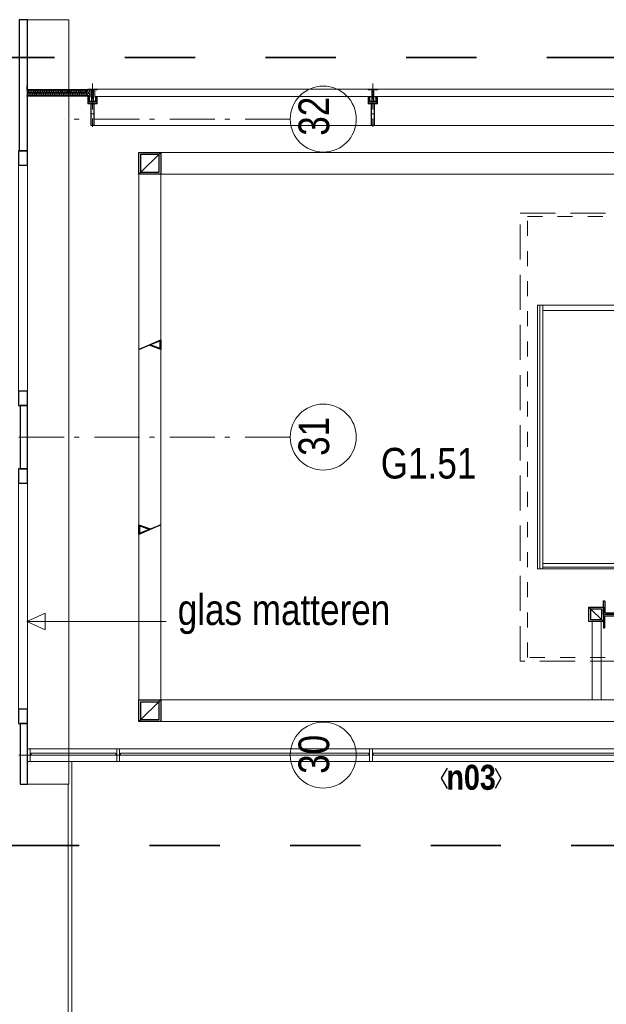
# Model space of a CAD drawing. Header units: millimetres. Extents: x 274611 to 571164, y 158736 to 298905.
# Tile 146 of 172: x 537397 to 540640, y 205273 to 210722. Entities that reach past the tile are written whole.
import ezdxf
from ezdxf.enums import TextEntityAlignment as Align

# ---------------------------------------------------------------- set-up
doc = ezdxf.new("R2010")
doc.units = ezdxf.units.MM
doc.header["$LTSCALE"] = 400
for name, pattern in [('STYLE_01', [0.416641, 0.208282, -0.208359]), ('STYLE_02', [0.694427, 0.486069, -0.208359]), ('STYLE_06', [1.041641, 0.625, -0.208282, 0.069427, -0.138931]), ('STYLE_15', [0.240945, 0.11811, -0.059055, 0.004724, -0.059055]), ('STYLE_16', [0.177165, 0.11811, -0.059055]), ('STYLE_22', [1.944444, 0.972222, -0.972222])]:
    doc.linetypes.add(name, pattern=pattern)
for name, color, linetype, lineweight in [('Buitenkozijnen', 140, 'Continuous', 15), ('Fragmentaanduiding', 1, 'STYLE_22', 35), ('kozijnen', 140, 'Continuous', 15), ('Kozijnmerken', 43, 'Continuous', 9), ('Lijn-afbreek', 140, 'STYLE_06', 15), ('mat-glas-hor', 5, 'Continuous', 15), ('mat-kalkzandsteen', 5, 'Continuous', 25), ('mat-staal', 5, 'Continuous', 25), ('mat-staal_zink', 140, 'Continuous', 15), ('None', 7, 'Continuous', 9), ('Ruimtenummers', 5, 'Continuous', 25), ('Tekst', 140, 'Continuous', 15)]:
    doc.layers.add(name, color=color, linetype=linetype, lineweight=lineweight)
doc.styles.add('Arial Narrow', font='ARIALN.TTF', dxfattribs={"height": 222.25})
doc.styles.add('Arial Narrow (bold)', font='ARIALNB.TTF', dxfattribs={"height": 172.861111})

# ---------------------------------------------------------------- blocks, each defined once
blk = doc.blocks.new('Gevelpui best 1410 (2D)')
at = {"layer": 'Buitenkozijnen', "lineweight": 15}
for p, q in [((-260, 0), (-260, -1410)), ((-260, 0), (-210, 0)), ((-210, 0), (-210, -1410)), ((-260, -1410), (-210, -1410))]:
    blk.add_line(p, q, dxfattribs=at)
at = {"layer": 'Buitenkozijnen', "color": 92, "lineweight": 25}
for points in [[(-260, 0), (-210, 0), (-210, -80), (-260, -80)], [(-260, -1330), (-210, -1330), (-210, -1410), (-260, -1410)]]:
    blk.add_lwpolyline(points, close=True, dxfattribs=at)
at = {"layer": 'None', "color": 43, "linetype": 'Continuous', "lineweight": 9}
blk.add_line((-410, 15), (-410, -1425), dxfattribs=at)
blk = doc.blocks.new('Kozijnmerk 50')
at = {"layer": 'Kozijnmerken', "color": 92, "linetype": 'Continuous', "lineweight": 25}
for points in [[(-132.2, 50.6), (-164.8, -5.8), (-132.2, -62.1)], [(132.2, 50.6), (164.8, -5.8), (132.2, -62.1)]]:
    blk.add_lwpolyline(points, dxfattribs=at)
at = {"layer": 'None', "color": 43, "style": 'Arial Narrow (bold)'}
blk.add_attdef('merk', text='', height=138.3, dxfattribs=at).set_placement((0, 0), align=Align.MIDDLE_CENTER)
blk = doc.blocks.new('*X1310')
at = {"layer": 'None', "lineweight": 5}
blk.add_line((33516, 5650), (31916, 5650), dxfattribs=at)
blk = doc.blocks.new('*X1311')
at = {"layer": 'None', "lineweight": 5}
blk.add_line((31900, 5640), (31900, 7100), dxfattribs=at)
blk = doc.blocks.new('*X354')
at = {"layer": 'None', "lineweight": 9}
blk.add_line((-60, -60), (60, 60), dxfattribs=at)
blk = doc.blocks.new('Kolom [] 120')
at = {"layer": 'mat-staal', "lineweight": 25}
for points in [[(-60, 60), (60, 60), (60, -60), (-60, -60)], [(-50, 50), (50, 50), (50, -50), (-50, -50)]]:
    blk.add_lwpolyline(points, close=True, dxfattribs=at)
at = {"layer": 'mat-staal'}
blk.add_blockref('*X354', (0, 0), dxfattribs=at)
blk = doc.blocks.new('*X1329')
at = {"layer": 'None', "lineweight": 9}
for p, q in [((29775.5, 6865.2), (29779.2, 6869)), ((29800.1, 6889.8), (29803.1, 6892.8))]:
    blk.add_line(p, q, dxfattribs=at)
blk = doc.blocks.new('*X1330')
at = {"layer": 'None', "lineweight": 25}
blk.add_line((29770.8, 5870.6), (29773.2, 5873), dxfattribs=at)
blk = doc.blocks.new('*X1344')
at = {"layer": 'None', "lineweight": 9}
blk.add_line((-17.8, -17.8), (-9.4, -9.4), dxfattribs=at)
blk = doc.blocks.new('*U1345')
at = {"layer": 'None', "color": 92, "linetype": 'Continuous', "lineweight": 25, "flags": 128}
blk.add_lwpolyline([(-17.8, -22.8), (-17.8, 52.2), (-13.8, 52.2, -0.414214), (-9.8, 48.2), (-9.8, -6.8, 0.414214), (-1.8, -14.8), (43.2, -14.8, -0.414214), (47.2, -18.8), (47.2, -22.8)], format="xyb", close=True, dxfattribs=at)
at = {"layer": 'None', "color": 92}
blk.add_blockref('*X1344', (0, 0), dxfattribs=at)
blk = doc.blocks.new('*X1346')
at = {"layer": 'None', "lineweight": 9}
blk.add_line((-17.8, -17.8), (-9.4, -9.4), dxfattribs=at)
blk = doc.blocks.new('*U1347')
at = {"layer": 'None', "color": 92, "linetype": 'Continuous', "lineweight": 25, "flags": 128}
blk.add_lwpolyline([(-17.8, -22.8), (-17.8, 52.2), (-13.8, 52.2, -0.414214), (-9.8, 48.2), (-9.8, -6.8, 0.414214), (-1.8, -14.8), (43.2, -14.8, -0.414214), (47.2, -18.8), (47.2, -22.8)], format="xyb", close=True, dxfattribs=at)
at = {"layer": 'None', "color": 92}
blk.add_blockref('*X1346', (0, 0), dxfattribs=at)
blk = doc.blocks.new('*U1348')
at = {"layer": 'mat-staal'}
blk.add_blockref('*U1347', (32268.8, 5411.8), dxfattribs=at)
at = {"layer": 'mat-staal', "xscale": -1, "rotation": 180.0000023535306}
blk.add_blockref('*U1345', (32268.8, 5366.2), dxfattribs=at)
blk = doc.blocks.new('*U1349')
at = {"layer": 'mat-staal'}
blk.add_blockref('*U1348', (0, 0), dxfattribs=at)
blk = doc.blocks.new('*X356')
at = {"layer": 'None', "lineweight": 9}
blk.add_line((-40, -40), (40, 40), dxfattribs=at)
blk = doc.blocks.new('Kolom [] 080')
at = {"layer": 'mat-staal', "lineweight": 25}
for points in [[(-40, 40), (40, 40), (40, -40), (-40, -40)], [(-30, 30), (30, 30), (30, -30), (-30, -30)]]:
    blk.add_lwpolyline(points, close=True, dxfattribs=at)
at = {"layer": 'mat-staal'}
blk.add_blockref('*X356', (0, 0), dxfattribs=at)
blk = doc.blocks.new('*U1356')
at = {"layer": 'None', "color": 43, "linetype": 'Continuous', "lineweight": 9}
blk.add_lwpolyline([(32188.5, 5349), (32238.5, 5349), (32238.5, 4915), (32188.5, 4915)], close=True, dxfattribs=at)
at = {"layer": 'Lijn-afbreek', "color": 7, "rotation": 90}
blk.add_blockref('Kolom [] 080', (32211, 5389), dxfattribs=at)
at = {"layer": 'mat-staal'}
blk.add_blockref('*U1349', (0, 0), dxfattribs=at)
blk = doc.blocks.new('*U1357')
at = {"layer": 'mat-glas-hor', "lineweight": 15}
for points in [[(31886, 5640), (31886, 7100), (31916, 7100), (31916, 5640)], [(31916, 7070), (33516, 7070), (33516, 7100), (31916, 7100)], [(31916, 5670), (33516, 5670), (33516, 5640), (31916, 5640)]]:
    blk.add_lwpolyline(points, close=True, dxfattribs=at)
at = {"layer": 'mat-glas-hor', "color": 140, "lineweight": 15}
for points in [[(29086.1, 4620), (29555.8, 4620), (29555.8, 4610), (29086.1, 4610)], [(30953.6, 4620), (29580.8, 4620), (29580.8, 4610), (30953.6, 4610)], [(30978.6, 4620), (32513.6, 4620), (32513.6, 4610), (30978.6, 4610)]]:
    blk.add_lwpolyline(points, close=True, dxfattribs=at)
at = {"layer": 'mat-staal_zink', "color": 8, "lineweight": 5}
for points in [[(29081.1, 4575), (29066.1, 4575), (29066.1, 4645), (29081.1, 4645)], [(29575.8, 4575), (29560.8, 4575), (29560.8, 4645), (29575.8, 4645)], [(30973.6, 4645), (30958.6, 4645), (30958.6, 4575), (30973.6, 4575)]]:
    blk.add_lwpolyline(points, close=True, dxfattribs=at)
at = {"layer": 'None', "color": 140, "linetype": 'Continuous', "lineweight": 15}
for p, q in [((29683.1, 7825), (29683.1, 6855)), ((29803.1, 7825), (29803.1, 6855)), ((29683.1, 5885), (29683.1, 4915)), ((29803.1, 5885), (29803.1, 4915))]:
    blk.add_line(p, q, dxfattribs=at)
at = {"layer": 'None', "color": 8, "linetype": 'Continuous', "lineweight": 5}
for p, q in [((34041.1, 4645), (29081.1, 4645)), ((29081.1, 4575), (34111.1, 4575))]:
    blk.add_line(p, q, dxfattribs=at)
at = {"layer": 'None', "color": 43, "linetype": 'Continuous', "lineweight": 9, "flags": 128}
for points in [[(29683.1, 4795), (29683.1, 7945), (33891.1, 7945), (33891.1, 4795)], [(33771.1, 4915), (33771.1, 7825), (29803.1, 7825), (29803.1, 4915)]]:
    blk.add_lwpolyline(points, close=True, dxfattribs=at)
at = {"layer": 'None', "color": 43, "linetype": 'STYLE_02', "lineweight": 9}
blk.add_lwpolyline([(31791.1, 7610), (33761.1, 7610), (33761.1, 5130), (31791.1, 5130)], close=True, dxfattribs=at)
at = {"layer": 'None', "color": 8, "linetype": 'STYLE_01', "lineweight": 5}
blk.add_lwpolyline([(31831.1, 7590), (33761.1, 7590), (33761.1, 5150), (31831.1, 5150)], close=True, dxfattribs=at)
at = {"layer": 'None', "color": 92, "linetype": 'Continuous', "lineweight": 25}
for points in [[(29683.1, 6855), (29803.1, 6908.6), (29803.1, 6855), (29740.7, 6878.2), (29747.3, 6880.8), (29800.1, 6861.2), (29800.1, 6902.1)], [(29803.1, 5885), (29683.1, 5831.4), (29683.1, 5885), (29745.5, 5861.8), (29738.8, 5859.2), (29686.1, 5878.8), (29686.1, 5837.9)]]:
    blk.add_lwpolyline(points, close=True, dxfattribs=at)
at = {"layer": 'mat-glas-hor'}
for name in ['*X1311', '*X1310']:
    blk.add_blockref(name, (0, 0), dxfattribs=at)
at = {"layer": 'mat-staal', "color": 7}
for p in [(29743.1, 7885), (29743.1, 4855)]:
    blk.add_blockref('Kolom [] 120', p, dxfattribs=at)
at = {"layer": 'None', "color": 7}
blk.add_blockref('*U1356', (0, 0), dxfattribs=at)
at = {"layer": 'None', "color": 92}
for name in ['*X1329', '*X1330']:
    blk.add_blockref(name, (0, 0), dxfattribs=at)
blk = doc.blocks.new('*U1358')
at = {"layer": 'None', "color": 8, "lineweight": 5}
for p, q in [((29393.6, 8290.3), (29412.6, 8260)), ((29412.6, 8290.3), (29393.6, 8260))]:
    blk.add_line(p, q, dxfattribs=at)
at = {"layer": 'None', "color": 43, "lineweight": 9}
blk.add_lwpolyline([(29393.6, 8290.3), (29412.6, 8290.3), (29412.6, 8260), (29393.6, 8260)], close=True, dxfattribs=at)
blk = doc.blocks.new('*U1359')
at = {"layer": 'None', "color": 8, "linetype": 'Continuous', "lineweight": 5, "flags": 128}
blk.add_lwpolyline([(0, 0, 0.463138), (4.2, 4.9), (0.8, 25.1, -0.463138), (5, 30, -0.463138), (9.1, 25.1), (5.8, 4.9, 0.463138), (9.9, 0, 0.463138), (14.1, 4.9), (10.7, 25.1, -0.463138), (14.9, 30, -0.463138), (19.1, 25.1), (15.7, 4.9, 0.463138), (19.9, 0, 0.463138), (24, 4.9), (20.7, 25.1, -0.463138), (24.8, 30, -0.463138), (29, 25.1), (25.7, 4.9, 0.463138), (29.8, 0, 0.463138), (34, 4.9), (30.6, 25.1, -0.463138), (34.8, 30, -0.463138), (38.9, 25.1), (35.6, 4.9, 0.463138), (39.7, 0, 0.463138), (43.9, 4.9), (40.6, 25.1, -0.463138), (44.7, 30, -0.463138), (48.9, 25.1), (45.5, 4.9, 0.463138), (49.7, 0, 0.463138), (53.8, 4.9), (50.5, 25.1, -0.463138), (54.6, 30, -0.463138), (58.8, 25.1), (55.5, 4.9, 0.463138), (59.6, 0, 0.463138), (63.8, 4.9), (60.4, 25.1, -0.463138), (64.6, 30, -0.463138), (68.7, 25.1), (65.4, 4.9, 0.463138), (69.5, 0, 0.463138), (73.7, 4.9), (70.4, 25.1, -0.463138), (74.5, 30, -0.463138), (78.7, 25.1), (75.3, 4.9, 0.463138), (79.5, 0, 0.463138), (83.6, 4.9), (80.3, 25.1, -0.463138), (84.5, 30, -0.463138), (88.6, 25.1), (85.3, 4.9, 0.463138), (89.4, 0, 0.463138), (93.6, 4.9), (90.2, 25.1, -0.463138), (94.4, 30, -0.463138), (98.5, 25.1), (95.2, 4.9, 0.463138), (99.4, 0, 0.463138), (103.5, 4.9), (100.2, 25.1, -0.463138), (104.3, 30, -0.463138), (108.5, 25.1), (105.1, 4.9, 0.463138), (109.3, 0, 0.463138), (113.4, 4.9), (110.1, 25.1, -0.463138), (114.3, 30, -0.463138), (118.4, 25.1), (115.1, 4.9, 0.463138), (119.2, 0, 0.463138), (123.4, 4.9), (120, 25.1, -0.463138), (124.2, 30, -0.463138), (128.4, 25.1), (125, 4.9, 0.463138), (129.2, 0, 0.463138), (133.3, 4.9), (130, 25.1, -0.463138), (134.1, 30, -0.463138), (138.3, 25.1), (134.9, 4.9, 0.463138), (139.1, 0, 0.463138), (143.3, 4.9), (139.9, 25.1, -0.463138), (144.1, 30, -0.463138), (148.2, 25.1), (144.9, 4.9, 0.463138), (149, 0, 0.463138), (153.2, 4.9), (149.8, 25.1, -0.463138), (154, 30, -0.463138), (158.2, 25.1), (154.8, 4.9, 0.463138), (159, 0, 0.463138), (163.1, 4.9), (159.8, 25.1, -0.463138), (163.9, 30, -0.463138), (168.1, 25.1), (164.7, 4.9, 0.463138), (168.9, 0, 0.463138), (173.1, 4.9), (169.7, 25.1, -0.463138), (173.9, 30, -0.463138), (178, 25.1), (174.7, 4.9, 0.463138), (178.8, 0, 0.463138), (183, 4.9), (179.7, 25.1, -0.463138), (183.8, 30, -0.463138), (188, 25.1), (184.6, 4.9, 0.463138), (188.8, 0, 0.463138), (192.9, 4.9), (189.6, 25.1, -0.463138), (193.7, 30, -0.463138), (197.9, 25.1), (194.6, 4.9, 0.463138), (198.7, 0, 0.463138), (202.9, 4.9), (199.5, 25.1, -0.463138), (203.7, 30, -0.463138), (207.8, 25.1), (204.5, 4.9, 0.463138), (208.6, 0, 0.463138), (212.8, 4.9), (209.5, 25.1, -0.463138), (213.6, 30, -0.463138), (217.8, 25.1), (214.4, 4.9, 0.463138), (218.6, 0, 0.463138), (222.7, 4.9), (219.4, 25.1, -0.463138), (223.6, 30, -0.463138), (227.7, 25.1), (224.4, 4.9, 0.463138), (228.5, 0, 0.463138), (232.7, 4.9), (229.3, 25.1, -0.463138), (233.5, 30, -0.463138), (237.6, 25.1), (234.3, 4.9, 0.463138), (238.5, 0, 0.463138), (242.6, 4.9), (239.3, 25.1, -0.463138), (243.4, 30, -0.463138), (247.6, 25.1), (244.2, 4.9, 0.463138), (248.4, 0, 0.463138), (252.5, 4.9), (249.2, 25.1, -0.463138), (253.4, 30, -0.463138), (257.5, 25.1), (254.2, 4.9, 0.463138), (258.3, 0, 0.463138), (262.5, 4.9), (259.1, 25.1, -0.463138), (263.3, 30, -0.463138), (267.5, 25.1), (264.1, 4.9, 0.463138), (268.3, 0, 0.463138), (272.4, 4.9), (269.1, 25.1, -0.463138), (273.2, 30, -0.463138), (277.4, 25.1), (274, 4.9, 0.463138), (278.2, 0, 0.463138), (282.4, 4.9), (279, 25.1, -0.463138), (283.2, 30, -0.463138), (287.3, 25.1), (284, 4.9, 0.463138), (288.1, 0, 0.463138), (292.3, 4.9), (288.9, 25.1, -0.463138), (293.1, 30, -0.463138), (297.3, 25.1), (293.9, 4.9, 0.463138), (298.1, 0, 0.463138), (302.2, 4.9), (298.9, 25.1, -0.463138), (303, 30, -0.463138), (307.2, 25.1), (303.8, 4.9, 0.463138), (308, 0, 0.463138), (312.2, 4.9), (308.8, 25.1, -0.463138), (313, 30, -0.463138), (317.1, 25.1), (313.8, 4.9, 0.463138), (317.9, 0, 0.463138), (322.1, 4.9), (318.8, 25.1, -0.463138), (322.9, 30, -0.463138), (327.1, 25.1), (323.7, 4.9, 0.463138), (327.9, 0, 0.463138)], format="xyb", dxfattribs=at)
blk = doc.blocks.new('*U308')
at = {"layer": 'None', "color": 8, "lineweight": 5, "flags": 128}
for points in [[(-5, -154.3), (-5, -154.3, 0.414214), (-5.5, -154.8), (-5.5, -172.5), (-5.5, -172.5, 0.414214), (-5, -173), (-4, -173), (-4, -173, 0.414214), (-3.5, -172.5), (-3.5, -172.5, 0.414214), (-4, -172), (-4.5, -172), (-4.5, -168.8), (-4.5, -168.8, -0.414214), (-4, -168.3), (-2.7, -168.3), (-2.7, -168.3, 0.221695), (-1.9, -167.9), (-0.8, -166.5), (-0.8, -166.5, -0.466308), (0.8, -166.5), (2, -167.9), (2, -167.9, 0.221695), (2.7, -168.3), (4, -168.3), (4, -168.3, -0.414214), (4.5, -168.8), (4.5, -172), (4, -172), (4, -172, 0.414214), (3.5, -172.5), (3.5, -172.5, 0.414214), (4, -173), (5, -173), (5, -173, 0.414214), (5.5, -172.5), (5.5, -154.8), (5.5, -154.8, 0.414214), (5, -154.3), (4.7, -154.3), (4.7, -155), (4.7, -155, -0.414214), (4.4, -155.3), (4.1, -155.3), (4.1, -155.3, -0.414214), (3.3, -154.5), (3.3, -150.6), (3.3, -150.6, -0.414214), (4.1, -149.8), (4.4, -149.8), (4.4, -149.8, -0.414214), (4.7, -150.1), (4.7, -150.8), (5, -150.8), (5, -150.8, 0.414214), (5.5, -150.3), (5.5, -137.6), (5.5, -137.6, 0.351868), (5.3, -137.3), (5.3, -137.3, 0.351868), (4.9, -137.5), (4.1, -139.2), (4.1, -139.2, 0.314902), (4.2, -139.4), (4.5, -139.7), (4.5, -139.7, -0.198912), (4.5, -139.9), (4.5, -140.1), (4.5, -140.1, -0.198912), (4.5, -140.3), (4.2, -140.6), (4.2, -140.6, 0.414214), (4.2, -140.8), (4.5, -141.1), (4.5, -141.1, -0.198912), (4.5, -141.3), (4.5, -141.5), (4.5, -141.5, -0.198912), (4.5, -141.7), (4.2, -142), (4.2, -142, 0.414214), (4.2, -142.2), (4.5, -142.5), (4.5, -142.5, -0.198912), (4.5, -142.7), (4.5, -143.2), (4.5, -143.2, -0.087489), (4.5, -143.3), (4.2, -144.1), (4.2, -148.5), (4.2, -148.5, -0.414214), (3.9, -148.8), (-3.9, -148.8), (-3.9, -148.8, -0.414214), (-4.2, -148.5), (-4.2, -144.1), (-4.5, -143.3), (-4.5, -143.3, -0.087489), (-4.5, -143.2), (-4.5, -142.7), (-4.5, -142.7, -0.198912), (-4.4, -142.5), (-4.1, -142.2), (-4.1, -142.2, 0.414214), (-4.1, -142), (-4.4, -141.7), (-4.4, -141.7, -0.198912), (-4.5, -141.5), (-4.5, -141.3), (-4.5, -141.3, -0.198912), (-4.4, -141.1), (-4.1, -140.8), (-4.1, -140.8, 0.414214), (-4.1, -140.6), (-4.4, -140.3), (-4.4, -140.3, -0.198912), (-4.5, -140.1), (-4.5, -139.9), (-4.5, -139.9, -0.198912), (-4.4, -139.7), (-4.1, -139.4), (-4.1, -139.4, 0.314902), (-4.1, -139.2), (-4.9, -137.5), (-4.9, -137.5, 0.351868), (-5.3, -137.3), (-5.3, -137.3, 0.351868), (-5.5, -137.6), (-5.5, -150.3), (-5.5, -150.3, 0.414214), (-5, -150.8), (-4.7, -150.8), (-4.7, -150.1), (-4.7, -150.1, -0.414214), (-4.4, -149.8), (-4.1, -149.8), (-4.1, -149.8, -0.414214), (-3.3, -150.6), (-3.3, -154.5), (-3.3, -154.5, -0.414214), (-4.1, -155.3), (-4.4, -155.3), (-4.4, -155.3, -0.414214), (-4.7, -155), (-4.7, -154.3)], [(-4.5, -161.7, -0.414214), (-4, -161.2), (-2.7, -161.2), (-2.7, -161.2, 0.414214), (-2.5, -161), (-2.5, -160.4), (-2.5, -160.4, 0.414214), (-2.7, -160.2), (-4, -160.2), (-4, -160.2, -0.414214), (-4.5, -159.7), (-4.5, -156.8), (-4.5, -156.8, -0.414214), (-4, -156.3), (4, -156.3), (4, -156.3, -0.414214), (4.5, -156.8), (4.5, -159.7), (4.5, -159.7, -0.414214), (4, -160.2), (2.7, -160.2), (2.7, -160.2, 0.414214), (2.5, -160.4), (2.5, -161), (2.5, -161, 0.414214), (2.7, -161.2), (4, -161.2), (4, -161.2, -0.414214), (4.5, -161.7), (4.5, -166.8), (4.5, -166.8, -0.414214), (4, -167.3), (3, -167.3), (3, -167.3, -0.221695), (2.6, -167.1), (1.5, -165.9), (1.5, -165.9, 0.466308), (-1.5, -165.9), (-2.6, -167.1), (-2.6, -167.1, -0.221695), (-2.9, -167.3), (-4, -167.3), (-4, -167.3, -0.414214), (-4.5, -166.8), (-4.5, -161.7)], [(-1.8, -149.8, 0.414214), (-2.3, -150.3), (-2.3, -155.1), (-2.3, -155.1, 0.414214), (-2.1, -155.3), (2.1, -155.3), (2.1, -155.3, 0.414214), (2.3, -155.1), (2.3, -150.3), (2.3, -150.3, 0.414214), (1.8, -149.8), (-1.8, -149.8)]]:
    blk.add_lwpolyline(points, format="xyb", close=True, dxfattribs=at)
blk = doc.blocks.new('*U309')
at = {"layer": 'None', "color": 8, "lineweight": 5, "flags": 128}
for points in [[(-13.5, -182.8), (-13.5, -181.9), (-14.5, -181.1), (-14.5, -181.1, 0.36397), (-14.9, -181.1), (-14.9, -181.1), (-15.4, -181.5), (-15.4, -181.5, -0.36397), (-15.8, -181.5), (-15.8, -181.5), (-16.3, -181.1), (-16.3, -181.1, 0.36397), (-16.7, -181.1), (-16.7, -181.1), (-17.2, -181.5), (-17.2, -181.5, -0.36397), (-17.6, -181.5), (-17.6, -181.5), (-18.1, -181.1), (-18.1, -181.1, 0.36397), (-18.5, -181.1), (-18.5, -181.1), (-19, -181.5), (-19, -181.5, -0.36397), (-19.4, -181.5), (-19.4, -181.5), (-19.9, -181.1), (-19.9, -181.1, 0.36397), (-20.3, -181.1), (-20.3, -181.1), (-20.8, -181.5), (-20.8, -181.5, -0.36397), (-21.2, -181.5), (-21.2, -181.5), (-21.7, -181.1), (-21.7, -181.1, 0.36397), (-22.1, -181.1), (-22.1, -181.1), (-22.4, -181.3), (-23.2, -181.3), (-23.5, -181.1), (-23.5, -181.1, 0.36397), (-23.9, -181.1), (-23.9, -181.1), (-24.2, -181.3), (-24.5, -181.3), (-24.5, -181.3, -0.267949), (-24.8, -181.2), (-24.8, -181.2), (-24.9, -180.9), (-24.9, -180.9, 0.339454), (-25.3, -180.7), (-25.3, -180.7, 0.339454), (-25.5, -181), (-25.5, -181), (-25.5, -184.4), (-25.5, -184.4, 0.414214), (-25.2, -184.7), (-25.2, -184.7), (-24.3, -184.7), (-24.3, -184.7, 0.414214), (-24, -184.4), (-24, -184.4), (-24, -182.7), (-24, -182.7, 0.236068), (-24.1, -182.5), (-24.1, -182.5), (-24.1, -182.5, -0.548276), (-24, -182.2), (-24, -182.2, -0.548276), (-23.8, -182.4), (-23.8, -182.4), (-23.8, -182.4, 0.250388), (-23.6, -182.3), (-23.6, -182.3), (-22.8, -182.3), (-22.8, -182.3, -0.414214), (-22.5, -182.6), (-22.5, -182.6), (-22.5, -183.3), (-22.5, -183.3, 0.414214), (-22.2, -183.6), (-22.2, -183.6), (-22, -183.6), (-22, -183.6, 0.131652), (-21.8, -183.5), (-21.8, -183.5), (-20.5, -182.8), (-13.5, -182.8)], [(-6, -180.7), (-6, -180.7, -0.388879), (-8.7, -183.2), (-8.7, -183.2), (-20.4, -183.2), (-21.6, -183.9), (-22.9, -183.9), (-22.9, -182.7), (-23.8, -182.7), (-23.8, -184.8), (23.8, -184.8), (23.8, -182.7), (22.9, -182.7), (22.9, -183.9), (21.7, -183.9), (20.4, -183.2), (8.7, -183.2), (8.7, -183.2, -0.388879), (6, -180.7), (6, -180.7), (5.3, -173.2), (2.5, -173.2), (2.5, -171.2), (-2.5, -171.2), (-2.5, -173.2), (-5.3, -173.2), (-6, -180.7)], [(13.5, -182.8), (13.5, -181.9), (14.5, -181.1), (14.5, -181.1, -0.36397), (14.9, -181.1), (14.9, -181.1), (15.4, -181.5), (15.4, -181.5, 0.36397), (15.8, -181.5), (15.8, -181.5), (16.3, -181.1), (16.3, -181.1, -0.36397), (16.7, -181.1), (16.7, -181.1), (17.2, -181.5), (17.2, -181.5, 0.36397), (17.6, -181.5), (17.6, -181.5), (18.1, -181.1), (18.1, -181.1, -0.36397), (18.5, -181.1), (18.5, -181.1), (19, -181.5), (19, -181.5, 0.36397), (19.4, -181.5), (19.4, -181.5), (19.9, -181.1), (19.9, -181.1, -0.36397), (20.3, -181.1), (20.3, -181.1), (20.8, -181.5), (20.8, -181.5, 0.36397), (21.2, -181.5), (21.2, -181.5), (21.7, -181.1), (21.7, -181.1, -0.36397), (22.1, -181.1), (22.1, -181.1), (22.4, -181.3), (23.2, -181.3), (23.5, -181.1), (23.5, -181.1, -0.36397), (23.9, -181.1), (23.9, -181.1), (24.2, -181.3), (24.5, -181.3), (24.5, -181.3, 0.267949), (24.8, -181.2), (24.8, -181.2), (25, -180.9), (25, -180.9, -0.339454), (25.3, -180.7), (25.3, -180.7, -0.339454), (25.5, -181), (25.5, -181), (25.5, -184.4), (25.5, -184.4, -0.414214), (25.2, -184.7), (25.2, -184.7), (24.3, -184.7), (24.3, -184.7, -0.414214), (24, -184.4), (24, -184.4), (24, -182.7), (24, -182.7, -0.236068), (24.1, -182.5), (24.1, -182.5), (24.1, -182.5, 0.548276), (24.1, -182.2), (24.1, -182.2, 0.548276), (23.9, -182.4), (23.9, -182.4), (23.9, -182.4, -0.250388), (23.6, -182.3), (23.6, -182.3), (22.8, -182.3), (22.8, -182.3, 0.414214), (22.5, -182.6), (22.5, -182.6), (22.5, -183.3), (22.5, -183.3, -0.414214), (22.2, -183.6), (22.2, -183.6), (22, -183.6), (22, -183.6, -0.131652), (21.8, -183.5), (21.8, -183.5), (20.5, -182.8), (13.5, -182.8)]]:
    blk.add_lwpolyline(points, format="xyb", close=True, dxfattribs=at)
blk = doc.blocks.new('verticale stijl 150x50 UV')
at = {"layer": 'None', "color": 8, "linetype": 'STYLE_15', "lineweight": 5}
blk.add_line((0, -216), (0, 35), dxfattribs=at)
at = {"layer": 'None', "color": 8, "lineweight": 5}
for p, q in [((-25.6, -142.7), (-25.6, -142.7)), ((-25.6, -144.4), (-25.6, -144.4)), ((-24.8, -133.4), (-24.8, -133.4)), ((-24.8, -134.2), (-24.8, -134.2)), ((-24.8, -135), (-24.8, -135)), ((-24.8, -135.8), (-24.8, -135.8)), ((-24.8, -136.6), (-24.8, -136.6)), ((-24.8, -137.4), (-24.8, -137.4)), ((-24.8, -138.3), (-24.8, -138.3)), ((-24.8, -139.1), (-24.8, -139.1)), ((-24.8, -139.9), (-24.8, -139.9)), ((-24.8, -140.7), (-24.8, -140.7)), ((-24.8, -141.5), (-24.8, -141.5)), ((-24.8, -142.3), (-24.8, -142.3)), ((-24.8, -143.1), (-24.8, -143.1)), ((-24.8, -144.8), (-24.8, -144.8)), ((-24, -133), (-24, -133)), ((-24, -133.8), (-24, -133.8)), ((-24, -134.6), (-24, -134.6)), ((-24, -135.4), (-24, -135.4)), ((-24, -136.2), (-24, -136.2)), ((-24, -137), (-24, -137)), ((-24, -137.9), (-24, -137.9)), ((-24, -138.7), (-24, -138.7)), ((-24, -139.5), (-24, -139.5)), ((-24, -140.3), (-24, -140.3)), ((-24, -141.1), (-24, -141.1)), ((-24, -141.9), (-24, -141.9)), ((-24, -142.7), (-24, -142.7)), ((-24, -144.4), (-24, -144.4)), ((-23.2, -133.4), (-23.2, -133.4)), ((-23.2, -134.2), (-23.2, -134.2)), ((-23.2, -135), (-23.2, -135)), ((-23.2, -135.8), (-23.2, -135.8)), ((-23.2, -136.6), (-23.2, -136.6)), ((-23.2, -137.4), (-23.2, -137.4)), ((-23.2, -138.3), (-23.2, -138.3)), ((-23.2, -139.1), (-23.2, -139.1)), ((-23.2, -139.9), (-23.2, -139.9)), ((-23.2, -140.7), (-23.2, -140.7)), ((-23.2, -141.5), (-23.2, -141.5)), ((-23.2, -144.8), (-23.2, -144.8)), ((-22.4, -133), (-22.4, -133)), ((-22.4, -133.8), (-22.4, -133.8)), ((-22.4, -134.6), (-22.4, -134.6)), ((-22.4, -140.3), (-22.4, -140.3)), ((-22.4, -141.1), (-22.4, -141.1)), ((-22.4, -144.4), (-22.4, -144.4)), ((-21.6, -126.9), (-21.6, -126.9)), ((-21.6, -127.7), (-21.6, -127.7)), ((-21.6, -128.5), (-21.6, -128.5)), ((-21.6, -129.3), (-21.6, -129.3)), ((-21.6, -130.1), (-21.6, -130.1)), ((-21.6, -130.9), (-21.6, -130.9)), ((-21.6, -131.8), (-21.6, -131.8)), ((-21.6, -132.6), (-21.6, -132.6)), ((-21.6, -133.4), (-21.6, -133.4)), ((-21.6, -134.2), (-21.6, -134.2)), ((-21.6, -135), (-21.6, -135)), ((-21.6, -139.9), (-21.6, -139.9)), ((-21.6, -140.7), (-21.6, -140.7)), ((-21.6, -141.5), (-21.6, -141.5)), ((-21.6, -144.8), (-21.6, -144.8)), ((-20.7, -126.5), (-20.7, -126.5)), ((-20.7, -128.9), (-20.7, -128.9)), ((-20.7, -129.7), (-20.7, -129.7)), ((-20.7, -130.5), (-20.7, -130.5)), ((-20.7, -131.4), (-20.7, -131.4)), ((-20.7, -132.2), (-20.7, -132.2)), ((-20.7, -133), (-20.7, -133)), ((-20.7, -133.8), (-20.7, -133.8)), ((-20.7, -134.6), (-20.7, -134.6)), ((-20.7, -135.4), (-20.7, -135.4)), ((-20.7, -136.2), (-20.7, -136.2)), ((-20.7, -137), (-20.7, -137)), ((-20.7, -137.9), (-20.7, -137.9)), ((-20.7, -138.7), (-20.7, -138.7)), ((-20.7, -139.5), (-20.7, -139.5)), ((-20.7, -140.3), (-20.7, -140.3)), ((-20.7, -141.1), (-20.7, -141.1)), ((-20.7, -144.4), (-20.7, -144.4)), ((-19.9, -126.1), (-19.9, -126.1)), ((-19.9, -130.1), (-19.9, -130.1)), ((-19.9, -130.9), (-19.9, -130.9)), ((-19.9, -131.8), (-19.9, -131.8)), ((-19.9, -132.6), (-19.9, -132.6)), ((-19.9, -133.4), (-19.9, -133.4)), ((-19.9, -134.2), (-19.9, -134.2)), ((-19.9, -135), (-19.9, -135)), ((-19.9, -135.8), (-19.9, -135.8)), ((-19.9, -136.6), (-19.9, -136.6)), ((-19.9, -137.4), (-19.9, -137.4)), ((-19.9, -138.3), (-19.9, -138.3)), ((-19.9, -139.1), (-19.9, -139.1)), ((-19.9, -139.9), (-19.9, -139.9)), ((-19.9, -140.7), (-19.9, -140.7)), ((-19.9, -141.5), (-19.9, -141.5)), ((-19.9, -142.3), (-19.9, -142.3)), ((-19.9, -143.1), (-19.9, -143.1)), ((-19.9, -143.9), (-19.9, -143.9)), ((-19.1, -126.5), (-19.1, -126.5)), ((-19.1, -127.3), (-19.1, -127.3)), ((-19.1, -128.9), (-19.1, -128.9)), ((-19.1, -129.7), (-19.1, -129.7)), ((-19.1, -130.5), (-19.1, -130.5)), ((-19.1, -131.4), (-19.1, -131.4)), ((-19.1, -132.2), (-19.1, -132.2)), ((-19.1, -133), (-19.1, -133)), ((-19.1, -133.8), (-19.1, -133.8)), ((-19.1, -134.6), (-19.1, -134.6)), ((-19.1, -140.3), (-19.1, -140.3)), ((-19.1, -141.1), (-19.1, -141.1)), ((-19.1, -141.9), (-19.1, -141.9)), ((-18.3, -127.7), (-18.3, -127.7)), ((-18.3, -128.5), (-18.3, -128.5)), ((-18.3, -129.3), (-18.3, -129.3)), ((-18.3, -133.4), (-18.3, -133.4)), ((-18.3, -134.2), (-18.3, -134.2)), ((-18.3, -135), (-18.3, -135)), ((-18.3, -139.9), (-18.3, -139.9)), ((-18.3, -140.7), (-18.3, -140.7)), ((-18.3, -141.5), (-18.3, -141.5)), ((-18.3, -142.3), (-18.3, -142.3)), ((-17.5, -133), (-17.5, -133)), ((-17.5, -133.8), (-17.5, -133.8)), ((-17.5, -134.6), (-17.5, -134.6)), ((-17.5, -135.4), (-17.5, -135.4)), ((-17.5, -136.2), (-17.5, -136.2)), ((-17.5, -137), (-17.5, -137)), ((-17.5, -137.9), (-17.5, -137.9)), ((-17.5, -138.7), (-17.5, -138.7)), ((-17.5, -139.5), (-17.5, -139.5)), ((-17.5, -140.3), (-17.5, -140.3)), ((-17.5, -141.1), (-17.5, -141.1)), ((-17.5, -141.9), (-17.5, -141.9)), ((-17.5, -142.7), (-17.5, -142.7)), ((-16.7, -133.4), (-16.7, -133.4)), ((-16.7, -134.2), (-16.7, -134.2)), ((-16.7, -135), (-16.7, -135)), ((-16.7, -135.8), (-16.7, -135.8)), ((-16.7, -136.6), (-16.7, -136.6)), ((-16.7, -137.4), (-16.7, -137.4)), ((-16.7, -138.3), (-16.7, -138.3)), ((-16.7, -139.1), (-16.7, -139.1)), ((-16.7, -139.9), (-16.7, -139.9)), ((-16.7, -140.7), (-16.7, -140.7)), ((-16.7, -141.5), (-16.7, -141.5)), ((-16.7, -142.3), (-16.7, -142.3)), ((-16.7, -143.1), (-16.7, -143.1)), ((-15.9, -141.1), (-15.9, -141.1)), ((-15.9, -141.9), (-15.9, -141.9)), ((-15.9, -142.7), (-15.9, -142.7)), ((-15.9, -144.4), (-15.9, -144.4)), ((-15.1, -142.3), (-15.1, -142.3)), ((-15.1, -143.1), (-15.1, -143.1)), ((-15.1, -143.9), (-15.1, -143.9)), ((-15.1, -144.8), (-15.1, -144.8)), ((-14.2, -141.9), (-14.2, -141.9)), ((-14.2, -142.7), (-14.2, -142.7)), ((-14.2, -143.5), (-14.2, -143.5)), ((-14.2, -144.4), (-14.2, -144.4)), ((-13.4, -143.1), (-13.4, -143.1)), ((-13.4, -143.9), (-13.4, -143.9))]:
    blk.add_line(p, q, dxfattribs=at)
at = {"layer": 'None', "color": 8, "linetype": 'STYLE_16', "lineweight": 5}
for p, q in [((-2.2, -155.1), (0, -154.5)), ((-2.2, -156.7), (-2.2, -155.1)), ((-1.5, -156.9), (-1.5, -155)), ((-1, -157), (-1, -155.1)), ((2.3, -155.1), (0, -154.5)), ((1, -157), (1, -155.1)), ((1.5, -156.9), (1.5, -155)), ((2.3, -156.7), (2.3, -155.1))]:
    blk.add_line(p, q, dxfattribs=at)
at = {"layer": 'None', "color": 8, "linetype": 'Continuous', "lineweight": 5, "flags": 128}
for points in [[(-10, 15.4), (10, 15.4), (10, -104.8), (25, -104.8), (25, -116.8), (-25, -116.8), (-25, -104.8), (-10, -104.8)], [(-8, 13.4), (-8, -104.8), (8, -104.8), (8, 13.4)], [(8, -106.8), (-8, -106.8), (-23, -106.8), (-23, -114.8), (23, -114.8), (23, -106.8)]]:
    blk.add_lwpolyline(points, close=True, dxfattribs=at)
at = {"layer": 'None', "color": 8, "lineweight": 5, "flags": 128}
for points in [[(-14.8, -144.8), (-14.8, -144.8, 0.390793), (-13.2, -143.5), (-13.2, -143.5, 0.390793), (-14.4, -141.8), (-14.4, -141.8, -0.352623), (-16, -139.9), (-16, -133.1), (-16, -133.1, 0.414214), (-16.3, -132.8), (-17.6, -132.8), (-18.1, -133), (-18.1, -133, -0.520293), (-18.3, -132.8), (-18.3, -130.1), (-18.2, -130), (-18.2, -128), (-18.2, -128, -0.577863), (-18.1, -127.7), (-18, -127.7), (-18, -127.7, 0.366605), (-17.7, -127.5), (-17.7, -127.5, 0.366605), (-17.9, -127.1), (-17.9, -127.1, -0.130834), (-19.2, -126.1), (-19.2, -126.1, 0.439074), (-20.7, -126.1), (-20.7, -126.1, -0.133252), (-22, -127.1), (-22, -127.1, 0.366605), (-22.2, -127.5), (-22.2, -127.5, 0.366605), (-21.9, -127.7), (-21.8, -127.7), (-21.8, -127.7, -0.577455), (-21.8, -128), (-21.8, -130), (-21.6, -130.1), (-21.6, -132.8), (-21.6, -132.8, -0.52048), (-21.9, -133), (-22.4, -132.8), (-24.7, -132.8), (-24.7, -132.8, 0.414214), (-25, -133.1), (-25, -140.9), (-25, -140.9, -0.255976), (-25.9, -142.6), (-25.9, -142.6, 0.749676), (-25.3, -144.8), (-21.2, -144.8), (-21.2, -144.8, 0.414214), (-19.2, -142.8), (-19.2, -142.8, -0.402808), (-18.7, -142.3), (-18.7, -142.3, -0.402808), (-18.2, -142.8), (-18.2, -142.8, 0.233259), (-18, -143.1), (-14.6, -143.6), (-14.6, -143.6, -0.419014), (-14.5, -143.7), (-14.5, -143.7, -0.419014), (-14.6, -143.8), (-16, -143.8), (-16, -143.8, 0.414214), (-16.5, -144.3), (-16.5, -144.3, 0.414214), (-16, -144.8)], [(-23.2, -141.6), (-23.2, -141.6, 0.418874), (-23.7, -142.1), (-23.7, -142.1, -0.396568), (-25.3, -143.4), (-25.3, -143.4, 0.437017), (-25.7, -143.7), (-25.7, -143.7, 0.437017), (-25.4, -144), (-21.9, -144), (-21.9, -144, 0.263556), (-20.2, -143), (-20.2, -143, 0.552342), (-20.8, -141.8)], [(25, -132.6), (25, -116.8), (23.1, -116.8), (-23.1, -116.8), (-25, -116.8), (-25, -132.6), (-22.1, -132.6), (-22.1, -128), (-22.6, -128), (-22.6, -126.6), (-22.1, -126.6), (-22.1, -124.7), (-21.9, -124.5), (-21.9, -120.3), (-21.9, -120.3, -0.414214), (-20.2, -118.6), (-20.1, -118.6), (-20.1, -118.6, -0.414214), (-18.4, -120.3), (-18.4, -124.5), (-18.2, -124.7), (-18.2, -126.6), (-17.7, -126.6), (-17.7, -128), (-18.2, -128), (-18.2, -132.6), (-16.3, -132.6), (-16.3, -119.8), (-16.3, -119.8, -0.414214), (-15.1, -118.6), (-15.1, -118.6), (-6.5, -118.6), (-6.5, -118.6, -0.414214), (-5.3, -119.8), (-5.3, -136.8), (-3.9, -136.8), (-3.9, -139.6), (-4.3, -140), (-3.9, -140.4), (-3.9, -141), (-4.3, -141.4), (-3.9, -141.8), (-3.9, -142.4), (-4.3, -142.8), (-3.9, -143.8), (-3.9, -148.6), (-2.2, -148.6), (-2.2, -137.8), (-2.2, -137.8, -0.414214), (0, -135.6), (0, -135.6), (0, -135.6, -0.414214), (2.2, -137.8), (2.2, -148.6), (3.9, -148.6), (3.9, -143.8), (4.3, -142.8), (3.9, -142.4), (3.9, -141.8), (4.3, -141.4), (3.9, -141), (3.9, -140.4), (4.3, -140), (3.9, -139.6), (3.9, -136.8), (5.4, -136.8), (5.4, -119.8), (5.4, -119.8, -0.414214), (6.6, -118.6), (6.6, -118.6), (15.1, -118.6), (15.1, -118.6, -0.414214), (16.3, -119.8), (16.3, -132.6), (18.2, -132.6), (18.2, -128), (17.7, -128), (17.7, -126.6), (18.2, -126.6), (18.2, -124.7), (18.5, -124.5), (18.5, -120.3), (18.5, -120.3, -0.414214), (20.2, -118.6), (20.2, -118.6), (20.2, -118.6, -0.414214), (21.9, -120.3), (21.9, -124.5), (22.1, -124.7), (22.1, -126.6), (22.6, -126.6), (22.6, -128), (22.1, -128), (22.1, -132.6)], [(-23, -135.9), (-23, -135.9, -0.414214), (-22.1, -135), (-22.1, -135, -0.414214), (-21.3, -135.9), (-21.3, -138.8), (-21.3, -138.8, -0.414214), (-22.1, -139.6), (-22.1, -139.6, -0.414214), (-23, -138.8)], [(-21, -127.8, -0.29188), (-20.8, -127.3), (-20.3, -126.9), (-20.3, -126.9, -0.344328), (-19.7, -126.9), (-19.2, -127.3), (-19.2, -127.3, -0.29188), (-19, -127.8), (-19.4, -129.5), (-19.4, -129.5, -0.348796), (-20, -130), (-20, -130, -0.348796), (-20.6, -129.5), (-21, -127.8)], [(-18.8, -139.6, -0.414214), (-19.7, -138.8), (-19.7, -135.9), (-19.7, -135.9, -0.414214), (-18.8, -135), (-18.8, -135, -0.414214), (-18, -135.9), (-18, -138.8), (-18, -138.8, -0.414214), (-18.8, -139.6)], [(0, -157.1), (0, -157.1, -0.163834), (-4.3, -155.6), (-4.3, -155.6), (-4.3, -155.6, -0.234469), (-4.7, -154.8), (-4.7, -154.8), (-4.7, -153.6), (4.8, -153.6), (4.8, -154.8), (4.8, -154.8, -0.234469), (4.4, -155.6), (4.4, -155.6), (4.4, -155.6, -0.163834), (0, -157.1), (0, -157.1)], [(14.8, -144.8), (14.8, -144.8, -0.390793), (13.3, -143.5), (13.3, -143.5, -0.390793), (14.4, -141.8), (14.4, -141.8, 0.352623), (16, -139.9), (16, -133.1), (16, -133.1, -0.414214), (16.3, -132.8), (17.6, -132.8), (18.1, -133), (18.1, -133, 0.520293), (18.4, -132.8), (18.4, -130.1), (18.2, -130), (18.2, -128), (18.2, -128, 0.577863), (18.2, -127.7), (18.1, -127.7), (18.1, -127.7, -0.366605), (17.8, -127.5), (17.8, -127.5, -0.366605), (18, -127.1), (18, -127.1, 0.130834), (19.3, -126.1), (19.3, -126.1, -0.439074), (20.7, -126.1), (20.7, -126.1, 0.133252), (22.1, -127.1), (22.1, -127.1, -0.366605), (22.3, -127.5), (22.3, -127.5, -0.366605), (22, -127.7), (21.9, -127.7), (21.9, -127.7, 0.577455), (21.8, -128), (21.8, -130), (21.7, -130.1), (21.7, -132.8), (21.7, -132.8, 0.52048), (21.9, -133), (22.4, -132.8), (24.7, -132.8), (24.7, -132.8, -0.414214), (25, -133.1), (25, -140.9), (25, -140.9, 0.255976), (25.9, -142.6), (25.9, -142.6, -0.749676), (25.3, -144.8), (21.2, -144.8), (21.2, -144.8, -0.414214), (19.2, -142.8), (19.2, -142.8, 0.402808), (18.7, -142.3), (18.7, -142.3, 0.402808), (18.2, -142.8), (18.2, -142.8, -0.233259), (18, -143.1), (14.6, -143.6), (14.6, -143.6, 0.419014), (14.5, -143.7), (14.5, -143.7, 0.419014), (14.6, -143.8), (16, -143.8), (16, -143.8, -0.414214), (16.5, -144.3), (16.5, -144.3, -0.414214), (16, -144.8)], [(18.9, -139.6, 0.414214), (19.7, -138.8), (19.7, -135.9), (19.7, -135.9, 0.414214), (18.9, -135), (18.9, -135, 0.414214), (18, -135.9), (18, -138.8), (18, -138.8, 0.414214), (18.9, -139.6)], [(21, -127.8, 0.29188), (20.8, -127.3), (20.3, -126.9), (20.3, -126.9, 0.344328), (19.7, -126.9), (19.2, -127.3), (19.2, -127.3, 0.29188), (19, -127.8), (19.4, -129.5), (19.4, -129.5, 0.348796), (20, -130), (20, -130, 0.348796), (20.6, -129.5), (21, -127.8)], [(23.2, -141.6), (23.2, -141.6, -0.418874), (23.7, -142.1), (23.7, -142.1, 0.396568), (25.3, -143.4), (25.3, -143.4, -0.437017), (25.7, -143.7), (25.7, -143.7, -0.437017), (25.4, -144), (21.9, -144), (21.9, -144, -0.263556), (20.2, -143), (20.2, -143, -0.552342), (20.8, -141.8)], [(23, -135.9), (23, -135.9, 0.414214), (22.2, -135), (22.2, -135, 0.414214), (21.3, -135.9), (21.3, -138.8), (21.3, -138.8, 0.414214), (22.2, -139.6), (22.2, -139.6, 0.414214), (23, -138.8)]]:
    blk.add_lwpolyline(points, format="xyb", close=True, dxfattribs=at)
blk.add_lwpolyline([(4, -118.6), (4, -134.3), (-4, -134.3), (-4, -118.6)], close=True, dxfattribs=at)
at = {"layer": 'None', "color": 8, "linetype": 'STYLE_16', "lineweight": 5}
for centre, radius, start, end in [((-1.6, -158.4), 3.38, 79.3357, 100.6643), ((0, -163.2), 8.16, 82.9585, 97.0415), ((0, -160.4), 3.5, 73.4149, 106.5851), ((1.6, -158.4), 3.38, 79.3357, 100.6643)]:
    blk.add_arc(centre, radius, start, end, dxfattribs=at)
at = {"layer": 'None', "color": 7}
for name in ['*U308', '*U309']:
    blk.add_blockref(name, (0, 0), dxfattribs=at)
blk = doc.blocks.new('*U1374')
at = {"layer": 'mat-staal_zink', "lineweight": 15}
for points in [[(29412.6, 8293.3), (29066.1, 8293.3), (29066.1, 8313.3), (29063.1, 8313.3), (29063.1, 8290.3), (29412.6, 8290.3)], [(29412.6, 8260), (29063.1, 8260), (29063.1, 8257), (29412.6, 8257)]]:
    blk.add_lwpolyline(points, close=True, dxfattribs=at)
at = {"layer": 'None', "color": 140, "lineweight": 15}
for p, q in [((29439.6, 8295), (29439.6, 8255)), ((37162.6, 8295), (29439.6, 8295)), ((37162.6, 8255), (29439.6, 8255))]:
    blk.add_line(p, q, dxfattribs=at)
at = {"layer": 'None', "color": 43, "linetype": 'Continuous', "lineweight": 9}
blk.add_line((29436.1, 8095), (37166.1, 8095), dxfattribs=at)
at = {"layer": 'mat-kalkzandsteen', "color": 7, "xscale": -1, "rotation": 180}
for p in [(29426.1, 8110.4), (30976.1, 8110.4)]:
    blk.add_blockref('verticale stijl 150x50 UV', p, dxfattribs=at)
at = {"layer": 'None', "color": 8, "rotation": 179.9999999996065}
blk.add_blockref('*U1359', (29393.6, 8290.3), dxfattribs=at)
at = {"layer": 'None', "color": 7}
blk.add_blockref('*U1358', (0, 0), dxfattribs=at)
blk = doc.blocks.new('*U1375')
at = {"layer": 'Tekst', "color": 140, "lineweight": 15}
for p, q in [((29063.6, 5349.3), (29163.6, 5395.9)), ((29163.6, 5395.9), (29163.6, 5302.7)), ((29063.6, 5349.3), (29163.6, 5302.7))]:
    blk.add_line(p, q, dxfattribs=at)
at = {"layer": 'Tekst', "color": 140, "linetype": 'Continuous', "lineweight": 15}
blk.add_line((29832.5, 5349.3), (29063.6, 5349.3), dxfattribs=at)
blk = doc.blocks.new('*U1376')
at = {"layer": 'Tekst', "color": 140}
blk.add_blockref('*U1375', (0, 0), dxfattribs=at)
at = {"layer": 'Tekst', "color": 0, "insert": (29897.2, 5499.5), "char_height": 169.333, "attachment_point": 1, "style": 'Arial Narrow'}
blk.add_mtext('glas matteren', dxfattribs=at)

msp = doc.modelspace()

# ---------------------------------------------------------------- linework, layer by layer
at = {"layer": 'Fragmentaanduiding', "lineweight": 35}
msp.add_lwpolyline([(537200.18474, 210511.95664), (546280.18474, 210511.95664), (546280.18474, 206151.95664), (537200.18474, 206151.95664)], close=True, dxfattribs=at)
at = {"layer": 'kozijnen', "color": 92, "lineweight": 25}
for points in [[(537393.14411, 209996.95664), (537439.18474, 209996.95664), (537439.18474, 210721.95664), (537393.14411, 210721.95664)], [(537399.14411, 208236.95664), (537439.18474, 208236.95664), (537439.18474, 208586.95664), (537399.14411, 208586.95664)], [(537399.14411, 206491.95664), (537439.18474, 206491.95664), (537439.18474, 206826.95664), (537399.14411, 206826.95664)]]:
    msp.add_lwpolyline(points, close=True, dxfattribs=at)
at = {"layer": 'kozijnen', "color": 43, "lineweight": 9, "flags": 128}
msp.add_lwpolyline([(537439.18474, 206491.95664), (537669.14411, 206491.95664), (537669.14411, 210721.95664), (537399.14411, 210721.95664)], dxfattribs=at)
at = {"layer": 'None', "color": 7, "linetype": 'STYLE_06', "lineweight": 9}
for p, q in [((538892.70484, 210171.95664), (537642.70484, 210171.95664)), ((538892.70484, 208411.95664), (537392.70484, 208411.95664)), ((538892.70484, 206651.95664), (537392.70484, 206651.95664))]:
    msp.add_line(p, q, dxfattribs=at)
at = {"layer": 'None', "color": 8, "linetype": 'Continuous', "lineweight": 5}
msp.add_lwpolyline([(537684.18474, 206616.95687), (537669.14411, 206616.95687), (537669.14411, 206490.47031), (537664.18474, 206490.47031), (537664.18474, 204914.95664), (537684.18474, 204914.95664)], close=True, dxfattribs=at)
at = {"layer": 'None', "color": 43, "linetype": 'Continuous', "lineweight": 9}
for centre in [(539075.31126, 210171.95664), (539075.31126, 208411.95664), (539075.31126, 206651.95664)]:
    msp.add_circle(centre, 182.60642, dxfattribs=at)

# ---------------------------------------------------------------- block references
at = {"layer": 'kozijnen', "color": 7, "xscale": -1, "rotation": 180}
for p in [(537649.14411, 208586.95664), (537649.14411, 206826.95664)]:
    msp.add_blockref('Gevelpui best 1410 (2D)', p, dxfattribs=at)
at = {"layer": 'Kozijnmerken', "color": 7}
msp.add_blockref('Kozijnmerk 50', (539892.77533, 206529.14894), dxfattribs=at).add_auto_attribs({'merk': 'n03'})
at = {"layer": 'None', "color": 7}
for name in ['*U1374', '*U1357', '*U1376']:
    msp.add_blockref(name, (508373.12537, 202041.95664), dxfattribs=at)

# ---------------------------------------------------------------- texts
at = {"layer": 'None', "color": 8, "char_height": 169.333333, "attachment_point": 1, "rotation": 90, "style": 'Arial Narrow'}
for s, insert in [('32', (538938.30218, 210079.72771)), ('31', (538938.30218, 208307.95433)), ('30', (538938.30218, 206547.95433))]:
    msp.add_mtext(s, dxfattribs=dict(at, insert=insert))
at = {"layer": 'Ruimtenummers', "insert": (539393.10494, 208351.95664), "char_height": 169.333333, "attachment_point": 1, "style": 'Arial Narrow'}
msp.add_mtext('G1.51', dxfattribs=at)

doc.saveas('drawing.dxf')
